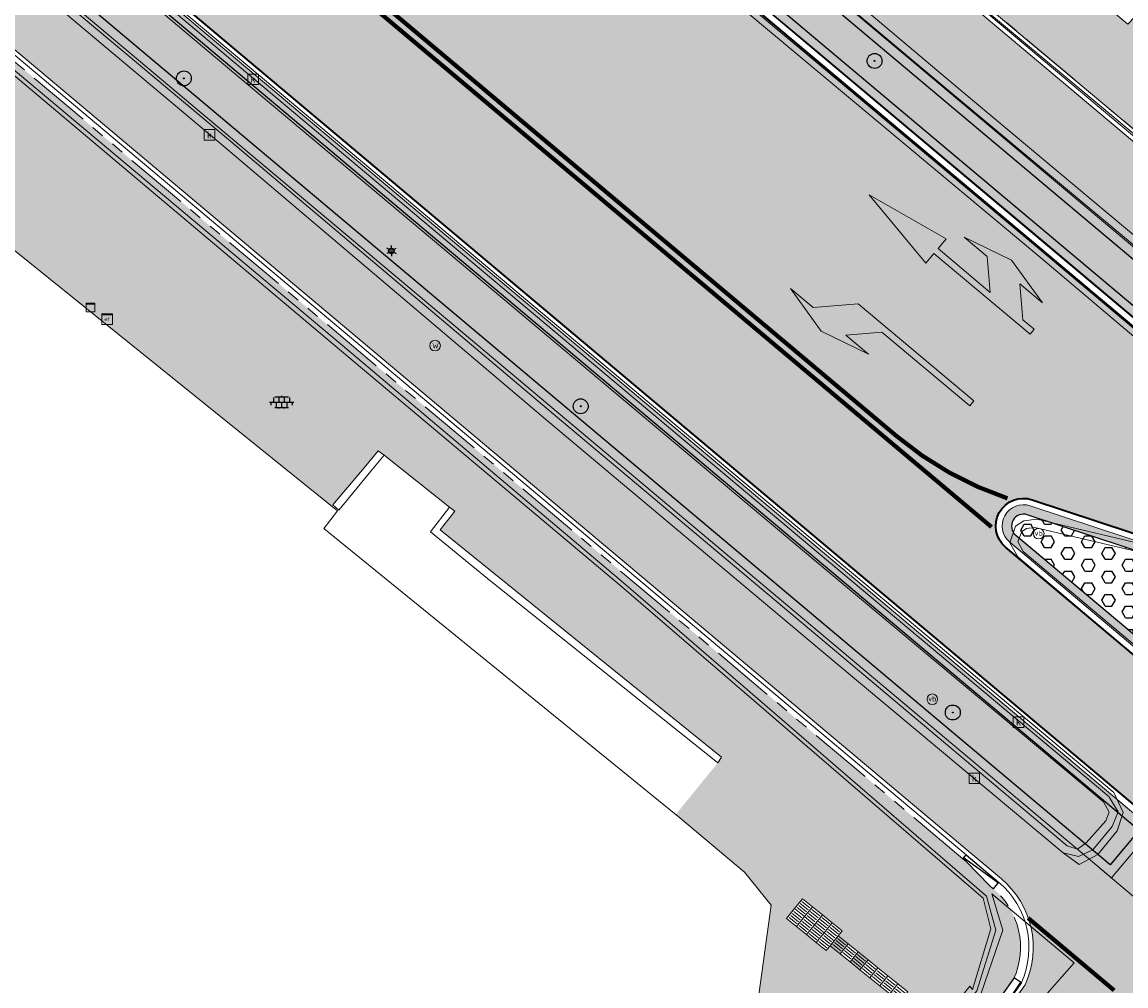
# Model space of a CAD drawing. Header units: metres. Extents: x 187916 to 189411, y 333285 to 334910.
# Tile 85 of 256: x 188405 to 188431, y 334361 to 334383. Entities that reach past the tile are written whole.
import ezdxf
from ezdxf.enums import TextEntityAlignment as Align

# ---------------------------------------------------------------- set-up
doc = ezdxf.new("R2010")
doc.units = ezdxf.units.M
for name, pattern in [('VH-RWSBAND-SO', [24, 10, -2, 2, -2, 2, -2, 2, -2]), ('VH-TROTTOIRBAND_180-200', [20, 10, -2, 2, -2, 2, -2]), ('VW-1-1_STREEP', [2, 1, -1]), ('VW-1-3_STREEP', [4, 1, -3])]:
    doc.linetypes.add(name, pattern=pattern)
for name, color, linetype, lineweight in [('B-ME-GR-BOOM-S', 253, 'Continuous', 25), ('B-ME-IE-MEUBILAIR_WEGMEUBILAIR-S', 253, 'Continuous', 18), ('B-ME-IE-MEUBILAIR_WEGMEUBILAIR_LICHTMAST-S', 253, 'Continuous', 25), ('B-ME-IE-TERREINAFSCHEIDING_KUNSTMATIG_MUUR-G', 253, 'IE-TERREINAFSCHEIDING-KUNSTMATIG-DICHT', 18), ('B-ME-KL-ET_KAST-G', 253, 'Continuous', 18), ('B-ME-OG-BEBOUWING_HOOFDGEBOUW-G', 253, 'Continuous', 18), ('B-ME-RI-HWA_KOLK-S', 253, 'Continuous', 25), ('B-ME-VH-KANTOPSLUITING_ACHTERKANTBAND-G', 253, 'Continuous', 18), ('B-ME-VH-VERHARDING_ASFALT-G', 253, 'Continuous', 18), ('B-ME-VH-VERHARDING_BETONSTRAATSTEEN-G', 253, 'Continuous', 18), ('B-ME-VH-VERHARDING_TEGEL-G', 253, 'Continuous', 18), ('B-ME-VH-VERHARDING_TEGEL-S', 253, 'Continuous', 25), ('N-WE-GR-HAAG-HG01-A', 96, 'Continuous', 35), ('N-WE-VH-GOOT_TEGEL-G', 170, 'Continuous', 35), ('N-WE-VH-KANTOPSLUITING_RIJWIELPADBAND_4-12 200-G', 94, 'VH-TROTTOIRBAND_180-200', 15), ('N-WE-VH-KANTOPSLUITING_TROTTOIRBAND_180 200-G', 251, 'VH-TROTTOIRBAND_180-200', 15), ('N-WE-VH-KANTOPSLUITING_TROTTOIRBAND_RWS_110 220-G', 251, 'VH-RWSBAND-SO', 25), ('N-WE-VH-KANTOPSLUITING_TROTTOIRBAND_RWS_110 220_ACHTERKANT-G', 7, 'VH-RWSBAND-SO', 25), ('N-WE-VH-KANTOPSLUITING_VERLOOPBAND-S', 251, 'Continuous', 25), ('N-WE-VH-KANTOPSLUITING_VERLOOPBAND_TBV TEKENING-G', 10, 'Continuous', 25), ('N-WE-VH-KANTOPSLUITING_VOORKANTBAND-G', 7, 'Continuous', 15), ('N-WE-VH-KANTVERHARDING_STREKLAAG_BSS-G', 60, 'Continuous', 18), ('N-WE-VH-VERHARDING_ASFALT_RIJWEG-A', 251, 'Continuous', 18), ('N-WE-VH-VERHARDING_BETONSTRAATSTEEN-ROOD-A', 11, 'Continuous', 18), ('N-WE-VH-VERHARDING_TEGEL-A', 254, 'Continuous', 5), ('N-WE-VH-VERKEERSTEGEL-S', 7, 'Continuous', 0), ('N-WE-VW-MARKERING_DWARS_DRIEHOEK-G', 251, 'VW-HAAIETAND50_L', 0), ('N-WE-VW-MARKERING_LANGS_STREEP-G', 251, 'Continuous', 0), ('N-WE-VW-MARKERING_LANGS_STREEP_11-G', 251, 'VW-1-1_STREEP', 0), ('N-WE-VW-MARKERING_LANGS_STREEP_13-G', 251, 'VW-1-3_STREEP', 0), ('N-WE-VW-MARKERING_PIJL-S', 251, 'Continuous', 0)]:
    doc.layers.add(name, color=color, linetype=linetype, lineweight=lineweight)
doc.layers.add('N-WE-VH-VERHARDING_PRINTBETON-A', color=251, linetype='Continuous')
doc.styles.add('NLCS-ISO', font='NLCS-ISO.ttf')
doc.linetypes.add('IE-TERREINAFSCHEIDING-KUNSTMATIG-DICHT', pattern='A,8,-1,[82,NLCS.SHX,S=0.75,R=90,X=0,Y=0],-1', length=10)
doc.linetypes.add('VW-HAAIETAND50_L', pattern='A,0,-0.5,[150,NLCS.SHX,S=1,R=0,X=-0.625,Y=-0.25],-0.5', length=1)

# ---------------------------------------------------------------- blocks, each defined once
blk = doc.blocks.new('SIE-WEG_PAAL_VERKEERSBORD-SO')
at = {"color": 0, "linetype": 'ByBlock', "lineweight": 18}
blk.add_circle((0, 0), 1.5, dxfattribs=at)
at = {"color": 0, "linetype": 'ByBlock', "lineweight": 18, "style": 'NLCS-ISO'}
blk.add_text('vb', height=1.5, dxfattribs=at).set_placement((0, 0.1317113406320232), align=Align.MIDDLE_CENTER)
blk = doc.blocks.new('SGR-BOOM_01')
at = {"ltscale": 0.1}
h = blk.add_hatch(color=256, dxfattribs=at)
edge = h.paths.add_edge_path()
edge.add_arc((7.366995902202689e-12, -5.115907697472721e-12), 0.15, 0, 360)
for centre, radius in [((0, 0), 2.5), ((7.366995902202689e-12, -5.115907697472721e-12), 0.04499999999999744)]:
    blk.add_circle(centre, radius)
blk.add_circle((7.366995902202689e-12, -5.115907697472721e-12), 0.15, dxfattribs=at)
blk = doc.blocks.new('SRI-KOLK-SO')
at = {"color": 0, "linetype": 'ByBlock', "lineweight": 18}
blk.add_lwpolyline([(-1.125, -1.125), (1.125, -1.125), (1.125, 1.125), (-1.125, 1.125)], close=True, dxfattribs=at)
at = {"color": 0, "linetype": 'ByBlock', "lineweight": 18, "style": 'NLCS-ISO'}
blk.add_text('k', height=1.5, dxfattribs=at).set_placement((0, 0), align=Align.MIDDLE_CENTER)
blk = doc.blocks.new('B-SIE-WEG_LICHTMAST-SO')
at = {"ltscale": 0.1}
for p, q in [((-1.096064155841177, 0.6328125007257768), (-2.192125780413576, 1.265625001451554)), ((8.349587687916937e-10, 1.265625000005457), (1.669846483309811e-09, 2.53125000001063)), ((1.096064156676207, 0.6328124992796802), (2.192125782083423, 1.26562499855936)), ((-1.096064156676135, -0.6328124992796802), (-2.192125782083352, -1.26562499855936)), ((-8.349587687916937e-10, -1.265625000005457), (-1.669775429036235e-09, -2.53125000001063)), ((1.096064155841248, -0.6328125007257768), (2.192125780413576, -1.265625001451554))]:
    blk.add_line(p, q, dxfattribs=at)
at = {"flags": 128}
for points in [[(-1.162672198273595, 0.4999999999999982), (1.162672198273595, 0.4999999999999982)], [(-1.162672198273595, -0.4999999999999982), (1.162672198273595, -0.4999999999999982)]]:
    blk.add_lwpolyline(points, dxfattribs=at)
at = {"ltscale": 0.1}
blk.add_circle((0, 0), 1.265625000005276, dxfattribs=at)
at = {"style": 'NLCS-ISO'}
blk.add_attdef('TYPE', text='', height=1.8, dxfattribs=at).set_placement((1.669846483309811e-09, 2.53125000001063), align=Align.BOTTOM_CENTER)
blk = doc.blocks.new('SIE-WEG_STRAATPOT_WATER-SO')
blk.add_circle((0, 2.91038304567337e-14), 0.4)
at = {"style": 'NLCS-ISO'}
blk.add_text('W', height=0.4, dxfattribs=at).set_placement((-0.2128690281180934, -0.2108641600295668))
blk = doc.blocks.new('SKL-ET_KAST_ELEKTRA-SO')
at = {"color": 0, "linetype": 'ByBlock', "lineweight": 18}
for points in [[(-2, 2), (2, 2), (2, 1.680000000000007), (-2, 1.680000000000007)], [(-2, 1.52000000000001), (2, 1.52000000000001), (2, -2), (-2, -2)]]:
    blk.add_lwpolyline(points, close=True, dxfattribs=at)
at = {"color": 0, "linetype": 'ByBlock', "lineweight": 18, "style": 'NLCS-ISO'}
blk.add_text('et', height=1.5, dxfattribs=at).set_placement((0, 0), align=Align.MIDDLE_CENTER)
blk = doc.blocks.new('SVH-TEGEL_300X300_DUN_LINT_KL-SO')
for p, q in [((-2.25, 1.355676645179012), (-2.25, -6.969183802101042e-16)), ((-1.900843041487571, 1.499999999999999), (1.90084304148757, 1.499999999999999)), ((-1.5, 1.624087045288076), (-1.5, 1.499999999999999)), ((-0.7499999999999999, 1.5), (-0.7500000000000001, 1.377682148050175e-16)), ((3.325515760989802e-16, 1.810386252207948), (2.755364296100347e-16, 1.499999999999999)), ((0, 0), (-2.755364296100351e-16, -1.500000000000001)), ((0.7500000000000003, 1.499999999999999), (0.7500000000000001, -1.247991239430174e-15)), ((1.5, 1.624087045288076), (1.5, 1.499999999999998)), ((2.25, 1.355676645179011), (2.25, -4.133046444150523e-16)), ((-3.39489953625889, -4.866106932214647e-16), (3.39489953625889, -1.733835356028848e-15)), ((-3, -3.055132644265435e-15), (-3.000000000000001, -0.8474312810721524)), ((-1.900843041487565, -1.500000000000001), (1.900843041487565, -1.500000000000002)), ((-1.5, -8.346865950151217e-16), (-1.5, -1.500000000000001)), ((-0.7500000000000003, -1.499999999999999), (-0.7500000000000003, -1.765655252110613)), ((0.7499999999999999, -1.500000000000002), (0.7499999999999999, -1.765655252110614)), ((1.5, -2.495982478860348e-15), (1.5, -1.500000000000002)), ((2.999999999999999, -2.495982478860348e-15), (2.999999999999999, -0.8474312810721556))]:
    blk.add_line(p, q)
blk = doc.blocks.new('SIE-MEUBILAIR_KAST-SO')
for points in [[(-1, 1), (1, 1), (1, 0.8400000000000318), (-1, 0.8400000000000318)], [(-1, 0.7599999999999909), (1, 0.7599999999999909), (1, -1), (-1, -1)]]:
    blk.add_lwpolyline(points, close=True)
blk = doc.blocks.new('DTM')
at = {"layer": 'B-ME-IE-TERREINAFSCHEIDING_KUNSTMATIG_MUUR-G', "ltscale": 0.2, "flags": 128}
for points in [[(188413.2880000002, 334372.9130000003), (188413.6170000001, 334373.3090000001)], [(188413.6170000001, 334373.3089999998), (188413.7510000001, 334373.2089999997)], [(188413.7510000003, 334373.209), (188413.4419999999, 334372.834)], [(188412.5520000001, 334372.04), (188413.2880000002, 334372.9130000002)], [(188413.4419999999, 334372.834), (188412.6880000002, 334371.9130000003)], [(188412.5520000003, 334372.0400000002), (188412.6880000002, 334371.9130000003)], [(188415.2919999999, 334371.9840000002), (188414.8459999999, 334371.4060000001)], [(188415.417, 334371.894), (188415.0690000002, 334371.4560000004)], [(188415.2919999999, 334371.9840000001), (188415.4169999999, 334371.8939999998)], [(188414.846, 334371.4060000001), (188416.1800000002, 334370.3109999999)], [(188415.0690000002, 334371.4560000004), (188416.2530000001, 334370.496)], [(188416.253, 334370.4959999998), (188421.6770000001, 334366.1099999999)], [(188416.1800000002, 334370.3109999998), (188421.591, 334365.9780000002)], [(188421.591, 334365.9780000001), (188421.6770000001, 334366.1099999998)]]:
    blk.add_lwpolyline(points, dxfattribs=at)
at = {"layer": 'B-ME-OG-BEBOUWING_HOOFDGEBOUW-G', "ltscale": 0.2, "flags": 128}
blk.add_lwpolyline([(188420.3599999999, 334357.3689999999), (188422.4989999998, 334360.1379999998), (188422.8480000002, 334362.6379999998), (188422.216, 334363.409), (188420.7000000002, 334364.6890000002), (188412.3403119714, 334371.4892070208), (188412.4210000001, 334371.5959999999), (188412.6583386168, 334371.8967057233), (188400.2170000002, 334381.9279999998), (188392.6067571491, 334388.0657609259), (188392.375, 334387.7779999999), (188392.2691898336, 334387.6488921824), (188383.8700000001, 334394.426), (188382.2560000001, 334395.736), (188381.4470000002, 334396.1400000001), (188379.7579999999, 334395.9270000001), (188379.1329999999, 334395.2970000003), (188377.7570000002, 334393.7110000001), (188373.3820000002, 334388.2790000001), (188363.8190000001, 334376.4359999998)], dxfattribs=at)
at = {"layer": 'B-ME-VH-KANTOPSLUITING_ACHTERKANTBAND-G', "ltscale": 0.2, "flags": 128}
for points in [[(188447.02, 334367.6949999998), (188440.9189999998, 334372.889), (188433.7110000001, 334378.9040000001), (188426.3650000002, 334385.0559999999), (188419.5729999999, 334390.7740000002), (188412.5660000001, 334396.6519999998), (188408.0759999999, 334400.4509999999), (188403.048, 334405.3480000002), (188396.088, 334411.1540000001), (188394.585, 334412.4419999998), (188394.6490000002, 334412.5150000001), (188389.6919999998, 334416.6979999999), (188388.852, 334418.2689999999), (188389.358, 334420.0499999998), (188390.9900000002, 334422.0389999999), (188396.3820000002, 334428.5079999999), (188399.001, 334431.658), (188399.66, 334432.442), (188402.798, 334436.1779999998), (188404.888, 334438.619)], [(188435.906, 334372.6239999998), (188429.4160000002, 334378.085), (188423.6710000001, 334382.9130000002), (188417.2680000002, 334388.2459999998), (188410.27, 334394.1510000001), (188405.3310000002, 334398.2549999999), (188393.7450000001, 334408.023), (188394.4849999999, 334408.8650000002), (188401.4449999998, 334403.0630000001), (188406.1600000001, 334399.3149999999), (188412.98, 334393.594), (188420.2450000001, 334387.466), (188427.156, 334381.6570000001), (188433.747, 334376.1510000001), (188436.736, 334373.6069999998), (188436.952, 334373.267), (188436.7719999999, 334372.7379999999), (188436.321, 334372.477), (188435.906, 334372.6239999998)], [(188422.5660000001, 334354.5649999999), (188427.5120000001, 334360.7310000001), (188427.5789999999, 334360.6540000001), (188428.0090000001, 334362.0759999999), (188427.8250000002, 334362.8029999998), (188419.3319999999, 334370.1260000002), (188412.7039999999, 334375.6890000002), (188405.3420000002, 334381.8930000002), (188396.7220000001, 334389.1340000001), (188388.4780000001, 334396.0699999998), (188385.5729999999, 334398.5070000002), (188384.0219999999, 334399.7930000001), (188383.9449999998, 334399.7289999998), (188381.8259999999, 334400.824)], [(188429.7999999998, 334364.0329999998), (188430.04, 334363.9509999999), (188430.2429999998, 334364.0980000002), (188430.7060000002, 334364.6159999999), (188430.7850000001, 334364.821), (188430.6529999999, 334365.0609999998), (188423.8289999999, 334370.7749999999), (188416.9789999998, 334376.52), (188410.3679999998, 334382.0630000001), (188403.145, 334388.1439999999), (188396.1349999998, 334393.9939999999), (188388.318, 334400.5470000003), (188387.9410000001, 334400.6979999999), (188387.4500000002, 334400.406), (188387.2650000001, 334399.9500000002)], [(188393.5269999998, 334394.5129999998), (188400.5690000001, 334388.6030000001), (188410.048, 334380.6680000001), (188417.7250000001, 334374.1779999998), (188424.5279999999, 334368.4589999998)], [(188434.0159999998, 334369.3169999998), (188434.1060000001, 334369.602), (188433.9720000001, 334369.8089999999), (188432.9959999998, 334370.4440000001), (188431.9380000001, 334370.827), (188429.037, 334371.5060000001), (188428.8480000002, 334371.483), (188428.7390000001, 334371.415), (188428.6379999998, 334371.1770000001), (188428.7680000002, 334370.9449999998), (188432.3500000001, 334367.9300000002), (188432.6189999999, 334367.8509999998), (188432.824, 334367.9739999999), (188434.0159999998, 334369.3169999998)], [(188429.7999999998, 334364.0329999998), (188424.5279999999, 334368.4589999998)]]:
    blk.add_lwpolyline(points, dxfattribs=at)
at = {"layer": 'B-ME-VH-VERHARDING_ASFALT-G', "ltscale": 0.2, "flags": 128}
for points in [[(188447.892, 334362.0899999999), (188444.0619999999, 334365.3399999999), (188440.6000000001, 334368.2140000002), (188435.645, 334372.3810000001), (188429.2319999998, 334377.8059999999), (188423.4270000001, 334382.6529999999), (188417.0869999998, 334387.9550000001), (188410.0150000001, 334393.9189999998), (188405, 334398.1030000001), (188393.2560000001, 334407.9739999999), (188394.4160000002, 334409.3620000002)], [(188429.7050000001, 334363.8670000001), (188430.0819999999, 334363.5920000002), (188430.5189999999, 334363.8250000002), (188430.9730000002, 334364.378), (188431.1129999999, 334364.8130000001), (188430.8990000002, 334365.281), (188424.0529999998, 334371.02), (188417.2239999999, 334376.7510000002), (188410.5950000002, 334382.3149999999), (188403.3900000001, 334388.3640000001), (188396.3900000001, 334394.2760000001), (188388.534, 334400.7949999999), (188387.906, 334401.0269999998), (188387.2080000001, 334400.6880000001), (188386.9160000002, 334399.932), (188385.7140000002, 334398.7080000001), (188384.1940000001, 334399.9950000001), (188381.8799999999, 334401.1749999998)], [(188434.1570000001, 334369.2390000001), (188434.3089999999, 334369.6430000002), (188434.108, 334369.9619999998), (188433.1039999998, 334370.5970000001), (188431.9900000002, 334371.0189999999), (188429.0899999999, 334371.7060000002), (188428.7850000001, 334371.665), (188428.5839999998, 334371.537), (188428.4509999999, 334371.1499999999), (188428.6439999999, 334370.8220000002), (188432.233, 334367.781), (188432.6510000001, 334367.6499999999), (188432.9789999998, 334367.8390000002), (188434.1570000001, 334369.2390000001)], [(188422.818, 334354.378), (188427.7829999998, 334360.5669999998), (188428.2910000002, 334362.0499999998), (188428.031, 334362.9029999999)], [(188434.0219999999, 334357.889), (188432.156, 334359.4199999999), (188430.574, 334357.6039999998), (188429.3149999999, 334356.0789999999), (188428.6910000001, 334355.7650000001), (188428.088, 334355.9470000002), (188427.2390000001, 334356.6409999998), (188426.9189999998, 334357.27), (188427.1120000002, 334357.9390000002), (188428.406, 334359.5090000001), (188429.9640000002, 334361.2829999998), (188428.031, 334362.9029999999)]]:
    blk.add_lwpolyline(points, dxfattribs=at)
at = {"layer": 'B-ME-VH-VERHARDING_BETONSTRAATSTEEN-G', "ltscale": 0.2, "flags": 128}
for points in [[(188446.9479999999, 334367.6430000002), (188440.733, 334372.855), (188433.682, 334378.8229999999), (188426.324, 334384.969), (188419.534, 334390.6839999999), (188412.5049999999, 334396.5800000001), (188407.9890000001, 334400.3730000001), (188402.98, 334405.2650000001), (188396.02, 334411.0800000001), (188394.514, 334412.358), (188389.5589999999, 334416.5529999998), (188388.6409999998, 334418.352), (188389.2039999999, 334420.1869999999), (188390.835, 334422.156), (188396.1839999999, 334428.6179999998), (188398.845, 334431.781), (188402.6239999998, 334436.2719999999), (188405.36, 334439.498)], [(188435.7659999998, 334372.4780000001), (188429.2990000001, 334377.9240000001), (188423.5469999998, 334382.7450000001), (188417.159, 334388.0819999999), (188410.1379999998, 334394.0049999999), (188405.1830000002, 334398.1349999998), (188393.4989999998, 334407.9720000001), (188394.4479999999, 334409.1359999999), (188401.5550000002, 334403.1919999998), (188406.2760000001, 334399.4529999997), (188413.1159999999, 334393.7420000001), (188420.3539999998, 334387.6460000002), (188427.29, 334381.7939999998), (188433.858, 334376.298), (188436.8659999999, 334373.773), (188437.148, 334373.2970000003), (188436.9040000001, 334372.6239999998), (188436.3489999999, 334372.2719999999), (188435.7659999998, 334372.4780000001)], [(188422.713, 334354.4789999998), (188427.6809999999, 334360.6189999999), (188428.1260000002, 334362.0499999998), (188427.9029999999, 334362.844), (188419.3810000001, 334370.2060000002), (188412.7719999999, 334375.7859999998), (188405.3820000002, 334381.9890000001), (188396.8130000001, 334389.1839999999), (188388.5529999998, 334396.1490000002), (188385.6430000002, 334398.5759999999), (188384.102, 334399.8640000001), (188381.8599999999, 334401.0350000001)], [(188429.7050000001, 334363.8670000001), (188430.0630000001, 334363.7800000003), (188430.4070000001, 334363.932), (188430.8590000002, 334364.486), (188430.997, 334364.8300000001), (188430.7790000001, 334365.1910000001), (188423.949, 334370.9169999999), (188417.1170000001, 334376.6529999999), (188410.4929999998, 334382.2179999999), (188403.2910000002, 334388.2820000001), (188396.2689999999, 334394.145), (188388.4470000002, 334400.7050000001), (188387.8870000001, 334400.8990000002), (188387.3029999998, 334400.5619999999), (188387.0869999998, 334399.9410000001)], [(188393.3590000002, 334394.392), (188400.4199999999, 334388.497), (188409.8670000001, 334380.5589999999), (188417.5980000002, 334374.0109999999), (188424.423, 334368.2850000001)], [(188413.7510000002, 334373.2089999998), (188415.2919999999, 334371.9840000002)], [(188429.7050000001, 334363.8670000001), (188424.423, 334368.2850000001)]]:
    blk.add_lwpolyline(points, dxfattribs=at)
at = {"layer": 'B-ME-VH-VERHARDING_TEGEL-G', "ltscale": 0.2, "flags": 128}
blk.add_lwpolyline([(188433.4240000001, 334385.8689999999), (188431.2880000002, 334383.3969999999), (188431.227, 334383.338), (188423.4169999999, 334389.8489999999), (188415.9249999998, 334396.1890000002), (188408.1150000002, 334402.7280000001), (188408.8990000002, 334403.7220000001)], dxfattribs=at)
at = {"layer": 'B-ME-GR-BOOM-S', "xscale": 0.07, "yscale": 0.07, "zscale": 0.07}
for p in [(188425.275, 334382.472), (188409.049, 334382.061), (188418.372, 334374.357), (188427.114, 334367.162)]:
    blk.add_blockref('SGR-BOOM_01', p, dxfattribs=at)
at = {"layer": 'B-ME-IE-MEUBILAIR_WEGMEUBILAIR-S'}
for name, p, xscale, yscale, zscale in [('SIE-MEUBILAIR_KAST-SO', (188406.8569999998, 334376.6770000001), 0.1, 0.1, 0.1), ('SIE-WEG_STRAATPOT_WATER-SO', (188414.95, 334375.782), 0.3125, 0.3125, 0.3125), ('SIE-WEG_PAAL_VERKEERSBORD-SO', (188429.132, 334371.364), 0.083, 0.083, 0.083), ('SIE-WEG_PAAL_VERKEERSBORD-SO', (188426.632, 334367.473), 0.083, 0.083, 0.083)]:
    blk.add_blockref(name, p, dxfattribs=dict(at, xscale=xscale, yscale=yscale, zscale=zscale))
at = {"layer": 'B-ME-IE-MEUBILAIR_WEGMEUBILAIR_LICHTMAST-S', "xscale": 0.05, "yscale": 0.05, "zscale": 0.05}
blk.add_blockref('B-SIE-WEG_LICHTMAST-SO', (188413.923, 334378.008), dxfattribs=at)
at = {"layer": 'B-ME-KL-ET_KAST-G', "xscale": 0.0625, "yscale": 0.0625, "zscale": 0.0625}
blk.add_blockref('SKL-ET_KAST_ELEKTRA-SO', (188407.246, 334376.407), dxfattribs=at)
at = {"layer": 'B-ME-RI-HWA_KOLK-S', "xscale": 0.11, "yscale": 0.11, "zscale": 0.11}
for p in [(188410.676, 334382.04), (188409.651, 334380.733), (188428.657, 334366.934), (188427.618, 334365.616)]:
    blk.add_blockref('SRI-KOLK-SO', p, dxfattribs=at)
at = {"layer": 'B-ME-VH-VERHARDING_TEGEL-S', "xscale": 0.084, "yscale": 0.084, "zscale": 0.084}
blk.add_blockref('SVH-TEGEL_300X300_DUN_LINT_KL-SO', (188411.344, 334374.451), dxfattribs=at)
blk = doc.blocks.new('SVH-VERKEERSTEGEL_300X300_GELEIDETEGEL')
blk.add_lwpolyline([(-0.15, 5.551115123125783e-17), (0.15, 5.551115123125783e-17), (0.15, -0.3), (-0.15, -0.3)], close=True)
at = {"lineweight": 0, "flags": 128}
for points in [[(0.12, -0.05999999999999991), (-0.1200000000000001, -0.05999999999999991)], [(0.12, -0.1199999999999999), (-0.1200000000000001, -0.1199999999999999)], [(0.12, -0.1799999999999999), (-0.1200000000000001, -0.1799999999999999)], [(0.12, -0.2399999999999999), (-0.12, -0.2399999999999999)]]:
    blk.add_lwpolyline(points, dxfattribs=at)
blk = doc.blocks.new('SVH-VERLOOPBAND_RIJWIELPADBAND 40 120X170 HD_TROTTOIRBAND 180 200X250 HD_L1000-MM')
blk.add_lwpolyline([(0, 0), (1000, 0), (1000, 200), (900, 200), (100, 120), (0, 120)], close=True)
at = {"flags": 128}
blk.add_lwpolyline([(0, 80), (100, 80), (900, 20.00000000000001), (1000, 20)], dxfattribs=at)
blk = doc.blocks.new('SVH-TROTTOIRBAND INRITVERLOOPBAND_180 200X250_RECHTS_L1000_HD-MM')
at = {"linetype": 'Continuous', "lineweight": 0}
blk.add_line((0, 20), (-1000, 1.13686837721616e-13), dxfattribs=at)
blk.add_lwpolyline([(0, 0), (-1000, 1.13686837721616e-13), (-1000, 200.0000000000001), (0, 200)], close=True, dxfattribs=at)
blk = doc.blocks.new('ontwerp Wilhelmina- & Engelenkampstraat')
at = {"layer": 'N-WE-GR-HAAG-HG01-A', "transparency": 33554610}
h = blk.add_hatch(color=256, dxfattribs=at)
h.dxf.hatch_style = 1
h.paths.add_polyline_path([(188404.885553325, 334400.0617773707), (188398.3922880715, 334405.8072928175), (188397.7978766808, 334406.3069438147), (188397.1162587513, 334405.4951573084), (188397.7123649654, 334404.9940816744), (188436.6804837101, 334372.2382164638), (188437.5037153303, 334371.5462234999), (188438.0442157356, 334372.1892315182), (188437.2214704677, 334372.8808156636)])
h = blk.add_hatch(color=256, dxfattribs=at)
h.dxf.hatch_style = 1
h.paths.add_polyline_path([(188391.7025152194, 334397.8444448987), (188391.1103045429, 334398.3422460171), (188390.4286866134, 334397.5304595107), (188430.8118055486, 334363.5851718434), (188431.4938655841, 334364.3965867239)])
at = {"layer": 'N-WE-VH-VERHARDING_ASFALT_RIJWEG-A', "transparency": 33554610}
h = blk.add_hatch(color=256, dxfattribs=at)
h.dxf.hatch_style = 1
edge = h.paths.add_edge_path()
edge.add_line((188387.3193868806, 334399.856678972), (188387.6604168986, 334400.2623864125))
edge.add_line((188387.6604168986, 334400.2623864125), (188387.9435361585, 334400.5992001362))
edge.add_arc((188388.4640664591, 334400.161652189), 0.6799999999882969, 49.95022463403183, 139.9502246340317, ccw=False)
edge.add_line((188388.9016144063, 334400.6821824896), (188438.118493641, 334359.3114026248))
edge.add_line((188438.118493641, 334359.3114026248), (188439.8558163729, 334361.3782141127))
edge.add_line((188439.8558163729, 334361.3782141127), (188428.3549218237, 334371.0456490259))
edge.add_arc((188428.773166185, 334371.5432147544), 0.6499999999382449, 71.75163411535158, 229.9502246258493, ccw=False)
edge.add_line((188428.9767050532, 334372.1605249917), (188433.5609771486, 334370.6490037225))
edge.add_arc((188432.8877331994, 334368.6071313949), 2.15000000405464, 49.95022461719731, 71.75163413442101, ccw=False)
edge.add_line((188434.2711568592, 334370.2529257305), (188441.9148655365, 334363.8277684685))
edge.add_line((188441.9148655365, 334363.8277684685), (188443.6521882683, 334365.8945799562))
edge.add_line((188443.6521882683, 334365.8945799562), (188393.8502912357, 334407.7571147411))
edge.add_line((188393.8502912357, 334407.7571147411), (188393.8510841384, 334407.7594364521))
edge.add_arc((188403.7994422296, 334419.1854012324), 15.14999999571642, 219.5529079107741, 228.9545650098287, ccw=False)
edge.add_arc((188403.7994420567, 334419.1854011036), 15.14999978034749, 215.7845786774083, 219.5529079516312, ccw=False)
edge.add_arc((188392.0600241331, 334410.7241970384), 0.6791359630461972, 146.9831656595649, 215.8344605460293, ccw=False)
edge.add_line((188391.4905614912, 334411.0942483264), (188391.8653720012, 334411.5401428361))
edge.add_line((188391.8653720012, 334411.5401428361), (188390.3594454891, 334412.6336422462))
edge.add_line((188390.3594454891, 334412.6336422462), (188389.7120602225, 334413.1037285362))
edge.add_arc((188394.1384543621, 334418.4352640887), 6.92951920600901, 197.4668634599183, 230.2995671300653, ccw=False)
edge.add_line((188387.5284504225, 334416.3553399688), (188383.1819281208, 334408.6575865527))
edge.add_line((188383.1819281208, 334408.6575865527), (188379.7160231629, 334402.441145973))
edge.add_arc((188381.4377167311, 334395.6561794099), 7.000000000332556, 49.95022463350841, 104.23835062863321, ccw=False)
edge.add_line((188385.9418867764, 334401.0145795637), (188387.3193868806, 334399.856678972))
at = {"layer": 'N-WE-VH-VERHARDING_BETONSTRAATSTEEN-ROOD-A', "transparency": 33554610}
h = blk.add_hatch(color=11, dxfattribs=at)
h.dxf.hatch_style = 1
edge = h.paths.add_edge_path()
edge.add_line((188445.7948863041, 334368.4436474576), (188406.2486363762, 334401.6854788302))
edge.add_line((188406.2486363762, 334401.6854788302), (188401.4927559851, 334406.408008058))
edge.add_line((188401.4927559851, 334406.408008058), (188400.0766747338, 334407.8144471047))
edge.add_line((188400.0766747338, 334407.8144471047), (188399.3142026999, 334408.4550121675))
edge.add_line((188399.3142026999, 334408.4550121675), (188397.7832101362, 334409.7419356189))
edge.add_line((188397.7832101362, 334409.7419356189), (188393.5446230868, 334413.304811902))
edge.add_line((188393.5446230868, 334413.304811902), (188391.7005098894, 334411.1126757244))
edge.add_arc((188392.0610709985, 334410.7242227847), 0.5299999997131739, 49.95022462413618, 132.8674016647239, ccw=False)
edge.add_line((188392.4021010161, 334411.1299302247), (188398.5359846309, 334405.9739034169))
edge.add_line((188398.5359846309, 334405.9739034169), (188405.0292498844, 334400.2283879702))
edge.add_line((188405.0292498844, 334400.2283879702), (188419.7106922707, 334387.8874445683))
edge.add_line((188419.7106922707, 334387.8874445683), (188444.5723258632, 334366.9892245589))
edge.add_line((188444.5723258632, 334366.9892245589), (188445.7948863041, 334368.4436474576))
h = blk.add_hatch(color=11, dxfattribs=at)
h.dxf.hatch_style = 1
edge = h.paths.add_edge_path()
edge.add_line((188433.9970687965, 334358.4256155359), (188435.9757973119, 334356.7623336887))
edge.add_line((188435.9757973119, 334356.7623336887), (188437.1983901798, 334358.2167293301))
edge.add_line((188437.1983901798, 334358.2167293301), (188433.7512707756, 334361.1143128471))
edge.add_line((188433.7512707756, 334361.1143128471), (188430.8386527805, 334363.2752053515))
edge.add_line((188430.8386527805, 334363.2752053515), (188387.8399171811, 334399.419131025))
edge.add_arc((188388.1809471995, 334399.824838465), 0.5300000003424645, 139.950224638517, 229.9502245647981, ccw=False)
edge.add_line((188387.775239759, 334400.1658684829), (188386.3532089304, 334398.474145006))
edge.add_line((188386.3532089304, 334398.474145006), (188386.7420958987, 334398.1472539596))
edge.add_line((188386.7420958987, 334398.1472539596), (188387.5075816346, 334397.5038010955))
edge.add_line((188387.5075816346, 334397.5038010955), (188389.0385535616, 334396.2168949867))
edge.add_line((188389.0385535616, 334396.2168949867), (188389.8040392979, 334395.5734421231))
edge.add_line((188389.8040392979, 334395.5734421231), (188390.569525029, 334394.9299892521))
edge.add_line((188390.569525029, 334394.9299892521), (188391.3350107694, 334394.2865363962))
edge.add_line((188391.3350107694, 334394.2865363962), (188428.2549142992, 334363.2523622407))
edge.add_line((188428.2549142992, 334363.2523622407), (188433.8593319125, 334358.5409880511))
edge.add_line((188433.8593319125, 334358.5409880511), (188433.9970687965, 334358.4256155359))
h = blk.add_hatch(color=11, dxfattribs=at)
h.dxf.hatch_style = 1
h.paths.add_polyline_path([(188431.8038320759, 334364.4234339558), (188430.8386527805, 334363.2752053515), (188433.7512707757, 334361.1143128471), (188434.574890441, 334362.0941345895)])
h = blk.add_hatch(color=11, dxfattribs=at)
h.dxf.hatch_style = 1
edge = h.paths.add_edge_path()
edge.add_line((188422.4067625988, 334347.501110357), (188422.0971182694, 334347.118381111))
edge.add_line((188422.0971182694, 334347.118381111), (188419.346962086, 334349.4026893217))
edge.add_arc((188419.4113042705, 334349.9992294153), 0.5999999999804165, 263.8439364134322, 321.0256600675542)
edge.add_line((188419.8777609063, 334349.6218460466), (188426.9638610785, 334358.3804685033))
edge.add_line((188426.9638610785, 334358.3804685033), (188428.2249649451, 334359.9394324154))
edge.add_line((188428.2249649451, 334359.9394324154), (188428.8106460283, 334360.7654009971))
edge.add_arc((188426.9036632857, 334361.6448421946), 2.100000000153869, 335.2423162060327, 409.9502246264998)
edge.add_line((188428.2549142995, 334363.2523622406), (188433.8593319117, 334358.5409880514))
edge.add_arc((188432.6391712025, 334356.8321885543), 2.099711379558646, 54.47143413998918, 134.304565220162)
edge.add_line((188431.1725809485, 334358.3348198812), (188422.4067625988, 334347.501110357))
at = {"layer": 'N-WE-VH-VERHARDING_PRINTBETON-A', "transparency": 33554610}
h = blk.add_hatch(dxfattribs=at)
h.set_pattern_fill('HEX', color=256, scale=0.05)
h.set_pattern_definition([(0, (0, 0), (0, 0.27496306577), [0.15875, -0.3175]), (120, (0, 0), (-0.2381250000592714, -0.1374815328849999), [0.15875, -0.3174999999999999]), (59.99999999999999, (0.15875, 0), (-0.2381250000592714, 0.137481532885), [0.15875, -0.3175])])
h.paths.add_polyline_path([(188434.0330792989, 334369.9696960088, 0.09541457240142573), (188433.4451165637, 334370.2976117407), (188428.8608444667, 334371.8091330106, 0.8257927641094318), (188428.5929993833, 334371.3288787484), (188432.8818700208, 334367.72373503), (188433.7073434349, 334367.0298576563), (188435.2902374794, 334368.9129525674), (188434.4658659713, 334369.6059036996)])
at = {"layer": 'N-WE-VH-VERHARDING_TEGEL-A', "transparency": 33554610}
h = blk.add_hatch(color=256, dxfattribs=at)
h.dxf.hatch_style = 1
h.paths.add_polyline_path([(188446.7765037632, 334369.6114317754), (188446.2489999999, 334370.0380000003), (188449.47765492, 334373.2613698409), (188440.9920000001, 334380.0690000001), (188435.2139901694, 334384.7253081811), (188436.061, 334385.779), (188434.423, 334387.094), (188433.498, 334385.973), (188433.5077429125, 334385.9659159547), (188433.4240000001, 334385.8689999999), (188431.2880000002, 334383.3969999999), (188431.227, 334383.338), (188423.4169999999, 334389.8489999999), (188415.9249999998, 334396.1890000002), (188408.1150000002, 334402.7280000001), (188408.9975635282, 334403.8469644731), (188407.42, 334404.956), (188406.2149697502, 334403.5329049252), (188408.8864880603, 334401.2806527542), (188408.6931191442, 334401.0512874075), (188406.0219336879, 334403.3032589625), (188405.5256495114, 334402.7128529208), (188406.3933699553, 334401.8512177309), (188426.1649079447, 334385.2316360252), (188444.3965888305, 334369.9064291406), (188444.5909763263, 334370.1361886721), (188444.7828962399, 334370.365522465), (188445.2421876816, 334369.9794507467), (188445.6315799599, 334370.4372169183), (188446.0896165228, 334370.0496581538), (188445.7026927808, 334369.5923588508), (188446.160770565, 334369.2073073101), (188445.9651436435, 334368.9735777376), (188445.7746988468, 334368.7480158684), (188445.936445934, 334368.6120543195)])
h.paths.add_polyline_path([(188442.3104522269, 334373.5310011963), (188432.7953307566, 334381.9697285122), (188434.1006163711, 334383.4853390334), (188443.6374960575, 334375.0273148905)], flags=16)
h = blk.add_hatch(color=256, dxfattribs=at)
h.dxf.hatch_style = 1
h.paths.add_polyline_path([(188412.5231132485, 334372.0057362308), (188413.2880000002, 334372.9130000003), (188413.6170000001, 334373.3089999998), (188413.7510000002, 334373.2089999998), (188415.2919999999, 334371.9840000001), (188415.417, 334371.894), (188415.0690000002, 334371.4560000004), (188416.253, 334370.4959999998), (188421.6770000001, 334366.1099999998), (188421.591, 334365.9780000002), (188420.6051937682, 334364.7661203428), (188420.7000000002, 334364.6890000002), (188422.216, 334363.409), (188422.8480000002, 334362.6379999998), (188422.4989999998, 334360.1379999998), (188420.3599999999, 334357.3689999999), (188420.374427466, 334357.3572655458), (188419.203, 334355.917), (188419.397, 334355.759), (188419.13, 334355.43), (188418.936, 334355.588), (188415.7632587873, 334351.6671433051), (188417.1363818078, 334350.5560177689, -0.04067034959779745), (188417.2073743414, 334350.6413353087), (188424.6616652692, 334359.5997669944), (188426.4161163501, 334358.1804089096), (188426.7306287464, 334358.5691552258), (188426.7934997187, 334358.6468655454), (188426.5602714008, 334358.8355572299), (188426.327043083, 334359.0242489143), (188426.5157347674, 334359.2574772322), (188426.7044264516, 334359.49070555), (188426.8931181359, 334359.7239338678), (188427.0818098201, 334359.9571621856), (188427.2705015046, 334360.1903905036), (188427.459193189, 334360.4236188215), (188427.6924215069, 334360.2349271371), (188427.9256498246, 334360.0462354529), (188427.9845821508, 334360.1190774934), (188428.5492302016, 334360.9153838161, 0.3339031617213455), (188428.0618784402, 334363.0227165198), (188427.9853298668, 334363.0870618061), (188427.4244175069, 334363.6630629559), (188427.3478689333, 334363.7274082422), (188395.0807723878, 334390.8505206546), (188394.2489999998, 334389.861), (188392.7245075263, 334387.9707936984), (188400.2170000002, 334381.9279999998), (188400.6245075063, 334381.5994318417), (188400.8650000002, 334381.8859999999), (188402.8220000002, 334381.3739999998), (188404.517, 334379.659), (188404.8429999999, 334378.6370000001), (188404.6176706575, 334378.3797947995)])
h.paths.add_polyline_path([(188424.6997443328, 334361.305578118), (188424.8884360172, 334361.5388064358), (188424.6552076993, 334361.7274981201), (188424.4665187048, 334361.4942731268)], flags=16)
h.paths.add_polyline_path([(188423.5834280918, 334362.78759065), (188423.8166564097, 334362.5988989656), (188424.0498793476, 334362.4102006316), (188424.2831022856, 334362.2215022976), (188424.5163306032, 334362.032810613), (188424.3276389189, 334361.7995822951), (188424.1389472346, 334361.5663539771), (188423.9057189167, 334361.7550456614), (188423.6724905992, 334361.9437373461), (188423.4392676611, 334362.13243568), (188423.2060447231, 334362.3211340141), (188423.3947364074, 334362.554362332)], flags=16)
h.paths.add_polyline_path([(188425.1216589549, 334361.3501081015), (188425.3548872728, 334361.1614164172), (188425.588110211, 334360.9727180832), (188425.8213385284, 334360.7840263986), (188426.0545614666, 334360.5953280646), (188426.2877897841, 334360.40663638), (188426.5210127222, 334360.2179380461), (188426.7542410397, 334360.0292463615), (188426.5655493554, 334359.7960180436), (188426.3323210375, 334359.9847097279), (188426.09909272, 334360.1734014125), (188425.8658697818, 334360.3620997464), (188425.6326414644, 334360.550791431), (188425.3994185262, 334360.739489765), (188425.1661902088, 334360.9281814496), (188424.9329672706, 334361.1168797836)], flags=16)
at = {"layer": 'N-WE-VH-GOOT_TEGEL-G'}
for points in [[(188444.324508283, 334365.3294404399), (188394.0511313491, 334407.5882923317, -0.06188812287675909), (188391.5094405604, 334410.3266000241, -0.3093199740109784), (188391.4905614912, 334411.0942483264), (188393.3976571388, 334413.3630307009)], [(188386.2705587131, 334398.6089372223), (188387.9435361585, 334400.5992001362, -0.4142135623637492), (188388.9016144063, 334400.6821824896), (188391.1751070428, 334398.7711274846), (188391.9405927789, 334398.127674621), (188432.015172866, 334364.4417388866), (188434.5565855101, 334362.3054753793), (188435.5745708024, 334361.4497761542), (188435.7092038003, 334361.3366061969), (188436.4746928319, 334360.6931505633), (188438.1184936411, 334359.3114026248), (188438.7711533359, 334358.7627892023)], [(188440.5148841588, 334360.8242141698), (188428.3549218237, 334371.0456490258, -0.8257927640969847), (188428.9767050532, 334372.1605249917), (188433.5609771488, 334370.6490037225, -0.09541457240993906), (188434.2711568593, 334370.2529257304), (188442.5811209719, 334363.267726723)]]:
    blk.add_lwpolyline(points, format="xyb", dxfattribs=at)
at = {"layer": 'N-WE-VH-KANTOPSLUITING_RIJWIELPADBAND_4-12 200-G', "ltscale": 0.15, "flags": 128}
for points in [[(188401.6477864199, 334406.5641013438), (188406.3971786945, 334401.8480161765), (188443.5547836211, 334370.6140347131)], [(188427.3478689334, 334363.7274082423), (188391.193451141, 334394.1181295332)]]:
    blk.add_lwpolyline(points, dxfattribs=at)
at = {"layer": 'N-WE-VH-KANTOPSLUITING_TROTTOIRBAND_180 200-G', "ltscale": 0.15, "flags": 128}
blk.add_lwpolyline([(188428.5416511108, 334360.8985206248, 0.3367597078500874), (188428.0618784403, 334363.0227165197, 0.3367597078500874)], format="xyb", dxfattribs=at)
at = {"layer": 'N-WE-VH-KANTOPSLUITING_TROTTOIRBAND_RWS_110 220-G', "ltscale": 0.15, "const_width": 0.22, "flags": 128}
for points in [[(188397.7844071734, 334406.4619656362), (188398.4641363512, 334405.8905981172), (188404.9574016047, 334400.1450826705), (188437.2922502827, 334372.9650190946), (188438.1991989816, 334372.2026551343), (188437.5171389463, 334371.391240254), (188436.6097038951, 334372.1540130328), (188397.6415851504, 334404.9098782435), (188396.9613213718, 334405.4816951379)], [(188430.8252291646, 334363.4301885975), (188390.2737492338, 334397.5169973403), (188391.0968350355, 334398.4972678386), (188391.7732950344, 334397.9286483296), (188431.64884883, 334364.4100103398)]]:
    blk.add_lwpolyline(points, close=True, dxfattribs=at)
blk.add_lwpolyline([(188433.7207670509, 334366.8748744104), (188435.4452207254, 334368.9263761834), (188434.5366457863, 334369.6901071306), (188434.1038591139, 334370.0538994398, 0.09541457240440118), (188433.4795616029, 334370.402079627), (188428.8952895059, 334371.9136008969, 0.8257927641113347), (188428.5222195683, 334371.2446753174), (188432.8110902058, 334367.639531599)], format="xyb", close=True, dxfattribs=at)
at = {"layer": 'N-WE-VH-KANTOPSLUITING_TROTTOIRBAND_RWS_110 220_ACHTERKANT-G', "linetype": 'Continuous', "ltscale": 0.2, "flags": 128}
for points in [[(188397.7978766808, 334406.3069438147), (188398.3922880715, 334405.8072928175), (188404.885553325, 334400.0617773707), (188437.2214704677, 334372.8808156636), (188438.0442157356, 334372.1892315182), (188437.5037153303, 334371.5462234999), (188436.6804837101, 334372.2382164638), (188397.7123649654, 334404.9940816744), (188397.1162587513, 334405.4951573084)], [(188430.8118055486, 334363.5851718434), (188390.4286866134, 334397.5304595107), (188391.1103045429, 334398.3422460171), (188391.7025152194, 334397.8444448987), (188431.4938655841, 334364.3965867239)]]:
    blk.add_lwpolyline(points, close=True, dxfattribs=at)
blk.add_lwpolyline([(188433.7073434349, 334367.0298576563), (188435.2902374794, 334368.9129525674), (188434.4658659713, 334369.6059036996), (188434.0330792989, 334369.9696960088, 0.09541457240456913), (188433.4451165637, 334370.2976117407), (188428.8608444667, 334371.8091330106, 0.8257927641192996), (188428.5929993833, 334371.3288787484), (188432.8818700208, 334367.72373503)], format="xyb", close=True, dxfattribs=at)
at = {"layer": 'N-WE-VH-KANTOPSLUITING_VERLOOPBAND_TBV TEKENING-G', "flags": 128}
for points in [[(188427.4250832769, 334363.8192665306), (188428.1905690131, 334363.175813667), (188428.0618784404, 334363.0227165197), (188427.9853298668, 334363.0870618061), (188427.4244175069, 334363.6630629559), (188427.3478689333, 334363.7274082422)], [(188428.723649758, 334360.8155960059), (188428.1452247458, 334359.999860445), (188427.9820776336, 334360.1155454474), (188428.5605026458, 334360.9312810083)]]:
    blk.add_lwpolyline(points, close=True, dxfattribs=at)
at = {"layer": 'N-WE-VH-KANTOPSLUITING_VOORKANTBAND-G', "flags": 128}
for points in [[(188397.770937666, 334406.6169874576), (188398.5359846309, 334405.9739034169), (188405.0292498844, 334400.2283879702), (188437.3630300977, 334373.0492225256), (188438.3541822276, 334372.2160787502), (188437.5305625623, 334371.236257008), (188436.5389240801, 334372.0698096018), (188397.5708053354, 334404.8256748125), (188396.8063839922, 334405.4682329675)], [(188430.8386527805, 334363.2752053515), (188390.1188118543, 334397.5035351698), (188391.0833655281, 334398.65228966), (188391.8440748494, 334398.0128517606), (188431.803832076, 334364.4234339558)]]:
    blk.add_lwpolyline(points, close=True, dxfattribs=at)
for points in [[(188401.5632239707, 334406.4789591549), (188406.3161556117, 334401.7593594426), (188443.4772997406, 334370.5224029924)], [(188433.4240000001, 334385.8689999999), (188431.2880000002, 334383.3969999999), (188431.227, 334383.338), (188423.4169999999, 334389.8489999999), (188415.9249999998, 334396.1890000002), (188408.1150000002, 334402.7280000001), (188408.9975635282, 334403.8469644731)], [(188427.4250832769, 334363.8192665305), (188391.2706654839, 334394.2099878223)]]:
    blk.add_lwpolyline(points, dxfattribs=at)
blk.add_lwpolyline([(188433.7341906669, 334366.7198911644), (188435.6002039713, 334368.9397997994), (188434.6074256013, 334369.7743105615), (188434.1746389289, 334370.1381028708, 0.09541457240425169), (188433.5140066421, 334370.5065475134), (188428.9297345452, 334372.0180687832, 0.8257927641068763), (188428.4514397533, 334371.1604718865), (188432.7403103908, 334367.555328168)], format="xyb", close=True, dxfattribs=at)
blk.add_lwpolyline([(188428.723649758, 334360.8155960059, 0.3367597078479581), (188428.1905690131, 334363.1758136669)], format="xyb", dxfattribs=at)
at = {"layer": 'N-WE-VH-KANTVERHARDING_STREKLAAG_BSS-G', "flags": 128}
blk.add_lwpolyline([(188393.5446526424, 334413.3047870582), (188393.7674701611, 334413.117490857), (188397.0177244, 334410.3853884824), (188397.7832101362, 334409.7419356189), (188399.3142026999, 334408.4550121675), (188400.0766747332, 334407.814447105), (188400.7832377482, 334407.1126951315), (188401.4927559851, 334406.408008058), (188406.2486363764, 334401.6854788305), (188443.4129544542, 334370.4458544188), (188444.1784434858, 334369.8023987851), (188446.4746859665, 334367.8722206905)], dxfattribs=at)
blk.add_lwpolyline([(188419.3469620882, 334349.4026893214, 0.2548118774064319), (188419.8777609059, 334349.6218460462), (188426.3348847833, 334357.6030358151), (188426.9638610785, 334358.3804685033), (188428.2249649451, 334359.9394324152), (188428.8106460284, 334360.7654009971, 0.3380335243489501), (188428.2549142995, 334363.2523622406), (188427.4894285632, 334363.8958151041), (188391.3350107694, 334394.2865363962), (188390.569525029, 334394.9299892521), (188389.8040392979, 334395.5734421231), (188389.0385535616, 334396.2168949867), (188387.5075816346, 334397.5038010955), (188386.7420958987, 334398.1472539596), (188386.3532089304, 334398.474145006)], format="xyb", dxfattribs=at)
at = {"layer": 'N-WE-VH-KANTOPSLUITING_VERLOOPBAND-S', "zscale": 0.001}
for name, p, xscale, yscale, rotation in [('SVH-VERLOOPBAND_RIJWIELPADBAND 40 120X170 HD_TROTTOIRBAND 180 200X250 HD_L1000-MM', (188427.4250832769, 334363.8192665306), -0.001000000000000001, 0.001000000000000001, 139.950224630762), ('SVH-TROTTOIRBAND INRITVERLOOPBAND_180 200X250_RECHTS_L1000_HD-MM', (188428.723649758, 334360.8155960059), 0.001, 0.001, 54.66015753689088)]:
    blk.add_blockref(name, p, dxfattribs=dict(at, xscale=xscale, yscale=yscale, rotation=rotation))
at = {"layer": 'N-WE-VH-VERKEERSTEGEL-S', "xscale": -1, "rotation": 141.0256600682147}
for p in [(188423.5113505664, 334362.4600164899), (188423.3226588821, 334362.2267881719), (188423.7445735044, 334362.2713181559), (188423.9777964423, 334362.0826198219), (188423.55588182, 334362.0380898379), (188423.7891047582, 334361.849391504), (188424.21102476, 334361.8939281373), (188424.0223330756, 334361.6606998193), (188424.3499072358, 334361.588622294), (188424.583130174, 334361.39992396), (188424.8163584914, 334361.2112322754), (188425.0495814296, 334361.0225339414), (188425.2828043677, 334360.8338356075), (188425.5160326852, 334360.6451439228), (188425.7492556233, 334360.4564455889)]:
    blk.add_blockref('SVH-VERKEERSTEGEL_300X300_GELEIDETEGEL', p, dxfattribs=at)
blk = doc.blocks.new('N-SVW-MARKERING_PIJL_COMBI_RD_RA_5.0')
h = blk.add_hatch(color=256)
h.paths.add_polyline_path([(4.999999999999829, 1.70530256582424e-13), (2.949999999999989, 0.3750000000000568), (2.949999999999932, 0.07499999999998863), (0, 0.07499999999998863), (2.842170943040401e-14, -0.07499999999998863), (0.345908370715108, -0.07499999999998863), (0.5709083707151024, -0.3000000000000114), (1.575000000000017, -0.3000000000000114), (1.349999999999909, -0.07499999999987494), (2.950000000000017, -0.0749999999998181), (2.949999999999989, -0.3749999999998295)])
h.paths.add_polyline_path([(2.649999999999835, -0.6749999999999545), (1.950000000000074, -0.6749999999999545), (1.574999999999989, -0.3000000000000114), (0.5709083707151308, -0.3000000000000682), (0.9459083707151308, -0.6749999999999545), (0.2500000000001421, -0.6750000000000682), (1.450000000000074, -0.9749999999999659)])
for p, q in [((4.999999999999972, 1.70530256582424e-13), (2.94999999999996, 0.3750000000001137)), ((2.949999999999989, 0.3750000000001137), (2.94999999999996, 0.07500000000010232)), ((-2.842170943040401e-14, 0.07499999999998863), (2.94999999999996, 0.07500000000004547)), ((0, -0.07499999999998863), (-2.842170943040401e-14, 0.07499999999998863)), ((4.999999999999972, 1.70530256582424e-13), (2.949999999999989, -0.3749999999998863)), ((0, -0.07499999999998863), (0.3459083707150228, -0.07499999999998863)), ((0.345908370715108, -0.07499999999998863), (0.9459083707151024, -0.6749999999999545)), ((1.349999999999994, -0.07500000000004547), (1.950000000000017, -0.6749999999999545)), ((1.349999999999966, -0.07499999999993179), (2.949999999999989, -0.07499999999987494)), ((2.949999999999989, -0.07499999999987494), (2.949999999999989, -0.3749999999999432)), ((1.450000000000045, -0.9749999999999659), (0.25, -0.6750000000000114)), ((0.25, -0.6750000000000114), (0.9459083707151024, -0.6749999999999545)), ((2.650000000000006, -0.6749999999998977), (1.450000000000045, -0.9749999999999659)), ((1.950000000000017, -0.6749999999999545), (2.650000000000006, -0.6749999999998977))]:
    blk.add_line(p, q)
blk = doc.blocks.new('N-SVW-MARKERING_PIJL_LA_5.0')
blk.add_hatch(color=256).paths.add_polyline_path([(3.295908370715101, 0.6749999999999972), (2.695908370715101, 0.07499999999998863), (7.105427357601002e-16, 0.07499999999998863), (0, -0.07500000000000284), (3.549999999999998, -0.07500000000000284), (4.3, 0.6749999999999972), (5, 0.6749999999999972), (3.8, 0.9749999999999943), (2.6, 0.6749999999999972)])
for p, q in [((3.800000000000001, 0.9749999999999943), (2.6, 0.6749999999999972)), ((5, 0.6749999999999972), (3.8, 0.9749999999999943)), ((2.6, 0.6749999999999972), (3.295908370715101, 0.6749999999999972)), ((2.695908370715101, 0.07499999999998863), (3.295908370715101, 0.6749999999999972)), ((3.549999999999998, -0.07500000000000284), (4.3, 0.6749999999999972)), ((4.3, 0.6749999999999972), (5, 0.6749999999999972)), ((0, 0.07499999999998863), (2.695908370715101, 0.07499999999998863)), ((0, -0.07500000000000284), (0, 0.07499999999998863)), ((0, -0.07500000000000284), (3.549999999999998, -0.07500000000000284))]:
    blk.add_line(p, q)
blk = doc.blocks.new('markering')
at = {"layer": 'N-WE-VW-MARKERING_DWARS_DRIEHOEK-G', "ltscale": 0.6, "flags": 128}
blk.add_lwpolyline([(188432.0996346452, 334362.2152477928), (188430.5640794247, 334363.5074152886)], dxfattribs=at)
at = {"layer": 'N-WE-VW-MARKERING_LANGS_STREEP-G', "const_width": 0.1, "flags": 128}
blk.add_lwpolyline([(188399.4007536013, 334395.5799304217), (188428.0235202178, 334371.5201729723)], dxfattribs=at)
blk.add_lwpolyline([(188399.529444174, 334395.7330275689), (188425.7960966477, 334373.653775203, 0.09409646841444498), (188428.3989586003, 334372.1931906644)], format="xyb", dxfattribs=at)
at = {"layer": 'N-WE-VW-MARKERING_LANGS_STREEP_11-G', "const_width": 0.1, "flags": 128}
blk.add_lwpolyline([(188430.904216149, 334360.6335010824), (188428.8823105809, 334362.3330767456)], dxfattribs=at)
at = {"layer": 'N-WE-VW-MARKERING_LANGS_STREEP_13-G', "const_width": 0.3, "flags": 128}
blk.add_lwpolyline([(188411.3972496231, 334389.4149824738), (188430.5343930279, 334373.3286608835)], dxfattribs=at)
at = {"layer": 'N-WE-VW-MARKERING_PIJL-S'}
for name, p, rotation in [('N-SVW-MARKERING_PIJL_COMBI_RD_RA_5.0', (188428.976104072, 334376.1081827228), 139.95), ('N-SVW-MARKERING_PIJL_LA_5.0', (188427.5605094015, 334374.4241160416), 139.9502246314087)]:
    blk.add_blockref(name, p, dxfattribs=dict(at, rotation=rotation))

msp = doc.modelspace()

# ---------------------------------------------------------------- block references
msp.add_blockref('DTM', (0, 0))

# ---------------------------------------------------------------- next in the draw order: block references
msp.add_blockref('ontwerp Wilhelmina- & Engelenkampstraat', (0, 0))

# ---------------------------------------------------------------- next in the draw order: block references
msp.add_blockref('markering', (0, 0))

doc.saveas('drawing.dxf')
